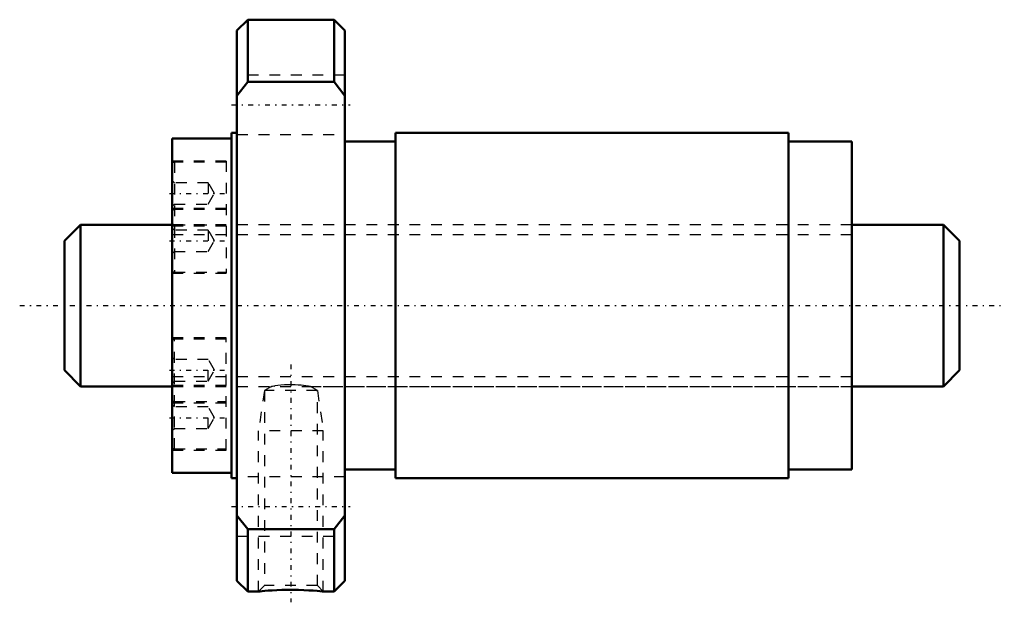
# Model space of a CAD drawing. Header units: millimetres. Extents: x -14.2 to 77.1, y -27.5 to 26.5.
import ezdxf

# ---------------------------------------------------------------- set-up
doc = ezdxf.new("R2010")
doc.units = ezdxf.units.MM
doc.linetypes.add('Center', pattern=[1.5, 0.45, -0.5, 0.05, -0.5])
doc.linetypes.add('Dashed', pattern=[2, 1, -1])
for name, color, linetype, lineweight in [('2d ConnectionPoints', 7, 'Continuous', 50), ('AM_0', 7, 'Continuous', 50), ('AM_5', 3, 'Continuous', 25), ('AM_7', 7, 'Center', 25), ('AM_9', 6, 'Dashed', 25)]:
    doc.layers.add(name, color=color, linetype=linetype, lineweight=lineweight)

# ---------------------------------------------------------------- blocks, each defined once
blk = doc.blocks.new('1_N0130WGF1530_3Nut_0_in_WGF1530_3G1_83LC3_N0_13_0_0_0')
at = {"layer": 'AM_0'}
for p, q in [((7, 26.5), (6, 25.5)), ((15, 26.5), (7, 26.5)), ((7, 26.5), (7, 20.736)), ((16, 25.5), (15, 26.5)), ((15, 26.5), (15, 20.736)), ((6, 25.5), (6, -25.5)), ((16, 25.5), (16, -25.5)), ((7, 20.736), (6, 19.442)), ((15, 20.736), (7, 20.736)), ((16, 19.442), (15, 20.736)), ((6, 16), (5.5, 16)), ((5.5, 16), (5.5, -16)), ((57.125, 16), (20.7, 16)), ((20.7, 16), (20.7, -16)), ((57.125, 16), (57.125, -16)), ((5.5, 15.5), (0, 15.5)), ((0, 15.5), (0, -15.5)), ((20.7, 15.2), (16, 15.2)), ((63, 15.2), (57.125, 15.2)), ((63, 15.2), (63, -15.2)), ((0, -15.5), (5.5, -15.5)), ((16, -15.2), (20.7, -15.2)), ((57.125, -15.2), (63, -15.2)), ((5.5, -16), (6, -16)), ((20.7, -16), (57.125, -16)), ((6, -19.442), (7, -20.736)), ((15, -20.736), (16, -19.442)), ((7, -20.736), (7, -26.5)), ((7, -20.736), (15, -20.736)), ((15, -20.736), (15, -26.5)), ((6, -25.5), (7, -26.5)), ((15, -26.5), (16, -25.5)), ((7, -26.5), (8.003, -26.5)), ((13.991, -26.5), (15, -26.5))]:
    blk.add_line(p, q, dxfattribs=at)
blk.add_lwpolyline([(8, -26.5), (8.036, -26.496), (8.144, -26.486), (8.326, -26.469), (8.573, -26.447), (8.885, -26.423), (9.256, -26.399), (9.681, -26.376), (10.149, -26.359), (10.653, -26.349), (11.169, -26.347), (11.694, -26.355), (12.19, -26.371), (12.666, -26.394), (13.072, -26.42), (13.429, -26.447), (13.691, -26.47), (13.882, -26.488), (13.979, -26.498), (14, -26.5)], dxfattribs=at)
at = {"layer": 'AM_5', "linetype": 'Dashed'}
for p, q in [((8.541, -7.875), (8, -11.6)), ((13.459, -7.875), (14, -11.6)), ((14, -11.6), (8, -11.6)), ((8, -26.5), (8, -11.6)), ((14, -26.5), (14, -11.6))]:
    blk.add_line(p, q, dxfattribs=at)
at = {"layer": 'AM_7'}
for p, q in [((5.5, 18.62), (16.5, 18.62)), ((-0.25, 10.392), (5.25, 10.392)), ((-0.25, 6), (5.25, 6)), ((11, -5.453), (11, -27.502)), ((-0.25, -6), (5.25, -6)), ((-0.25, -10.392), (5.25, -10.392)), ((5.5, -18.62), (16.5, -18.62))]:
    blk.add_line(p, q, dxfattribs=at)
at = {"layer": 'AM_9'}
for p, q in [((16, 21.37), (6, 21.37)), ((6, 15.87), (16, 15.87)), ((5, 13.392), (0, 13.392)), ((5, 13.292), (0.2, 13.292)), ((0.2, 13.292), (0.2, 3.1)), ((5, 13.392), (5, 3)), ((0.2, 11.392), (0, 11.592)), ((3.333, 11.392), (0.2, 11.392)), ((3.911, 10.392), (3.333, 11.392)), ((3.333, 11.392), (3.333, 9.392)), ((3.333, 9.392), (3.911, 10.392)), ((0, 9.192), (0.2, 9.392)), ((0.2, 9.392), (3.333, 9.392)), ((5, 9), (0, 9)), ((5, 8.9), (0.2, 8.9)), ((63, 7.5), (0, 7.5)), ((0, 7.392), (5, 7.392)), ((0.2, 7.492), (5, 7.492)), ((0.2, 7), (0, 7.2)), ((3.333, 7), (0.2, 7)), ((3.911, 6), (3.333, 7)), ((3.333, 7), (3.333, 5)), ((3.333, 5), (3.911, 6)), ((0, 4.8), (0.2, 5)), ((0.2, 5), (3.333, 5)), ((0, 3), (5, 3)), ((0.2, 3.1), (5, 3.1)), ((5, -3), (0, -3)), ((5, -3.1), (0.2, -3.1)), ((0.2, -13.292), (0.2, -3.1)), ((5, -13.392), (5, -3)), ((0.2, -5), (0, -4.8)), ((3.333, -5), (0.2, -5)), ((3.333, -7), (3.333, -5)), ((3.911, -6), (3.333, -5)), ((3.333, -7), (3.911, -6)), ((0, -7.2), (0.2, -7)), ((0.2, -7), (3.333, -7)), ((5, -7.392), (0, -7.392)), ((0, -7.5), (9.193, -7.5)), ((5, -7.492), (0.2, -7.492)), ((9.193, -7.499), (8.541, -7.875)), ((13.459, -7.875), (8.541, -7.875)), ((8.541, -7.875), (8.541, -25.959)), ((9.191, -7.5), (9.224, -7.494)), ((9.434, -7.461), (9.485, -7.454)), ((13.459, -7.875), (12.809, -7.5)), ((12.809, -7.5), (63, -7.5)), ((13.459, -25.959), (13.459, -7.875)), ((0, -9), (5, -9)), ((0.2, -8.9), (5, -8.9)), ((0.2, -9.392), (0, -9.192)), ((3.333, -9.392), (0.2, -9.392)), ((3.333, -11.392), (3.333, -9.392)), ((3.911, -10.392), (3.333, -9.392)), ((3.333, -11.392), (3.911, -10.392)), ((0, -11.592), (0.2, -11.392)), ((0.2, -11.392), (3.333, -11.392)), ((0, -13.392), (5, -13.392)), ((0.2, -13.292), (5, -13.292)), ((16, -15.87), (6, -15.87)), ((6, -21.37), (16, -21.37)), ((8.541, -25.959), (8, -26.5)), ((13.459, -25.959), (8.541, -25.959)), ((14, -26.5), (13.459, -25.959))]:
    blk.add_line(p, q, dxfattribs=at)
blk.add_lwpolyline([(12.809, -7.5), (12.788, -7.496), (12.645, -7.473), (12.375, -7.434), (11.958, -7.387), (11.686, -7.365), (11.391, -7.349), (11.065, -7.342), (10.728, -7.345), (10.397, -7.36), (10.074, -7.384), (9.794, -7.413), (9.545, -7.445), (9.401, -7.466), (9.288, -7.484), (9.218, -7.495), (9.191, -7.5), (9.191, -7.5)], dxfattribs=at)
for centre, start, end in [((0.2, 13.092), 90, 180), ((0.2, 8.7), 90, 180), ((0.2, 7.692), 180, 270), ((0.2, 3.3), 180, 270), ((0.2, -3.3), 90, 180), ((0.2, -7.692), 90, 180), ((0.2, -8.7), 180, 270), ((0.2, -13.092), 180, 270)]:
    blk.add_arc(centre, 0.2, start, end, dxfattribs=at)
blk = doc.blocks.new('2_N0130WGF1530_30Shaft_0_in_WGF1530_3G1_83LC3_N0_13_0_0_0')
at = {"layer": 'AM_0'}
for p, q in [((-8.5, 7.5), (-10, 6)), ((0, 7.5), (-8.5, 7.5)), ((-8.5, 7.5), (-8.5, -7.5)), ((71.5, 7.5), (63, 7.5)), ((73, 6), (71.5, 7.5)), ((71.5, 7.5), (71.5, -7.5)), ((-10, 6), (-10, -6)), ((73, 6), (73, -6)), ((-10, -6), (-8.5, -7.5)), ((71.5, -7.5), (73, -6)), ((-8.5, -7.5), (0, -7.5)), ((63, -7.5), (71.5, -7.5))]:
    blk.add_line(p, q, dxfattribs=at)
at = {"layer": 'AM_5', "linetype": 'Dashed'}
for p, q in [((0, 6.58), (63, 6.58)), ((0, -6.58), (63, -6.58))]:
    blk.add_line(p, q, dxfattribs=at)
at = {"layer": 'AM_7'}
blk.add_line((-14.15, 0), (77.15, 0), dxfattribs=at)
at = {"layer": 'AM_9'}
for p, q in [((63, 7.5), (0, 7.5)), ((0, -7.5), (63, -7.5))]:
    blk.add_line(p, q, dxfattribs=at)

msp = doc.modelspace()

# ---------------------------------------------------------------- linework, layer by layer
at = {"layer": '2d ConnectionPoints'}
msp.add_point((0, 0), dxfattribs=at)

# ---------------------------------------------------------------- block references
for name in ['1_N0130WGF1530_3Nut_0_in_WGF1530_3G1_83LC3_N0_13_0_0_0', '2_N0130WGF1530_30Shaft_0_in_WGF1530_3G1_83LC3_N0_13_0_0_0']:
    msp.add_blockref(name, (0, 0))

doc.saveas('drawing.dxf')
